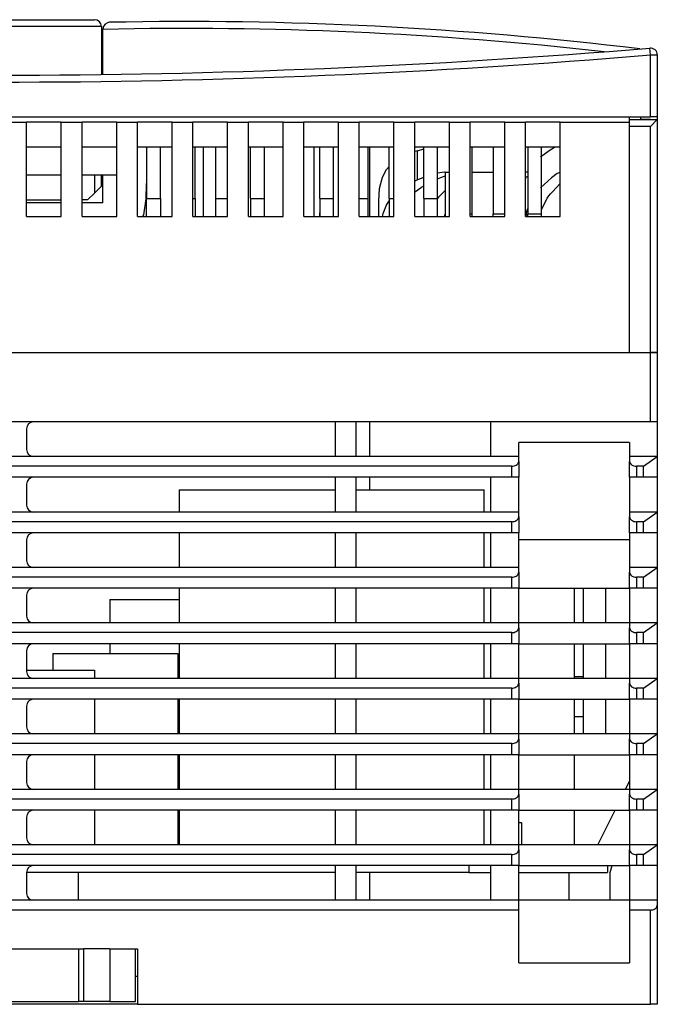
# Model space of a CAD drawing. Extents: x -7.6 to 87.4, y 106.8 to 177.9.
# Tile 2 of 2: x 41.4 to 87.4, y 106.8 to 177.8. Entities that reach past the tile are written whole.
import ezdxf

# ---------------------------------------------------------------- set-up
doc = ezdxf.new("R2010")
doc.units = 0
doc.header["$LTSCALE"] = 7
doc.header["$MEASUREMENT"] = 0
doc.layers.add('ALPHA', color=255, linetype='CONTINUOUS')

msp = doc.modelspace()

# ---------------------------------------------------------------- linework, layer by layer
at = {"layer": 'ALPHA'}
for p, q in [((14.037182, 177.765378), (46.837182, 177.765378)), ((47.777283, 177.549541), (47.603992, 177.448604)), ((47.923937, 177.575623), (47.777283, 177.549541)), ((47.927103, 177.575696), (47.923937, 177.575623)), ((47.337182, 177.265378), (14.244289, 177.265378)), ((47.337182, 177.265378), (47.337182, 173.813835)), ((47.45494, 177.20787), (47.437182, 177.075798)), ((47.437182, 177.065258), (47.437182, 177.075798)), ((47.437182, 173.815154), (47.437182, 177.065258)), ((47.502515, 177.322911), (47.45494, 177.20787)), ((47.603992, 177.448604), (47.502515, 177.322911)), ((86.937182, 175.221685), (86.89563, 175.719955)), ((86.937182, 170.765378), (86.937182, 175.221685)), ((86.937182, 175.221685), (87.437182, 175.221685)), ((87.437182, 175.221685), (87.437182, 170.765378)), ((-7.062818, 170.765378), (86.937182, 170.765378)), ((85.437182, 170.565378), (85.437182, 170.765378)), ((85.437182, 170.565378), (87.437182, 170.565378)), ((85.437182, 170.065378), (85.437182, 170.565378)), ((86.237182, 170.565378), (86.237182, 170.765378)), ((86.937182, 170.565378), (86.237182, 170.565378)), ((87.437182, 170.765378), (86.937182, 170.765378)), ((87.437182, 170.565378), (86.937182, 170.065378)), ((87.437182, 170.765378), (87.437182, 170.565378)), ((87.437182, 170.565378), (87.437182, 153.765378)), ((40.437182, 170.365378), (41.937182, 170.365378)), ((44.437182, 170.365378), (41.937182, 170.365378)), ((41.937182, 163.565378), (41.937182, 170.365378)), ((44.437182, 163.565378), (44.437182, 170.365378)), ((44.437182, 170.365378), (45.937182, 170.365378)), ((48.437182, 170.365378), (45.937182, 170.365378)), ((45.937182, 163.565378), (45.937182, 170.365378)), ((48.437182, 163.565378), (48.437182, 170.365378)), ((48.437182, 170.365378), (49.937182, 170.365378)), ((52.437182, 170.365378), (49.937182, 170.365378)), ((49.937182, 163.565378), (49.937182, 170.365378)), ((52.437182, 163.565378), (52.437182, 170.365378)), ((52.437182, 170.365378), (53.937182, 170.365378)), ((56.437182, 170.365378), (53.937182, 170.365378)), ((53.937182, 163.565378), (53.937182, 170.365378)), ((56.437182, 163.565378), (56.437182, 170.365378)), ((56.437182, 170.365378), (57.937182, 170.365378)), ((60.437182, 170.365378), (57.937182, 170.365378)), ((57.937182, 163.565378), (57.937182, 170.365378)), ((60.437182, 163.565378), (60.437182, 170.365378)), ((60.437182, 170.365378), (61.937182, 170.365378)), ((64.437182, 170.365378), (61.937182, 170.365378)), ((61.937182, 163.565378), (61.937182, 170.365378)), ((64.437182, 163.565378), (64.437182, 170.365378)), ((64.437182, 170.365378), (65.937182, 170.365378)), ((68.437182, 170.365378), (65.937182, 170.365378)), ((65.937182, 163.565378), (65.937182, 170.365378)), ((68.437182, 163.565378), (68.437182, 170.365378)), ((68.437182, 170.365378), (69.937182, 170.365378)), ((69.937182, 163.565378), (69.937182, 170.365378)), ((72.437182, 170.365378), (69.937182, 170.365378)), ((72.437182, 170.365378), (73.937182, 170.365378)), ((72.437182, 163.565378), (72.437182, 170.365378)), ((73.937182, 163.565378), (73.937182, 170.365378)), ((76.437182, 170.365378), (73.937182, 170.365378)), ((76.437182, 170.365378), (77.937182, 170.365378)), ((76.437182, 163.565378), (76.437182, 170.365378)), ((77.937182, 163.565378), (77.937182, 170.365378)), ((80.437182, 170.365378), (77.937182, 170.365378)), ((80.437182, 170.365378), (85.437182, 170.365378)), ((80.437182, 163.565378), (80.437182, 170.365378)), ((85.437182, 153.765378), (85.437182, 170.065378)), ((86.937182, 170.065378), (85.437182, 170.065378)), ((86.937182, 153.765378), (86.937182, 170.065378)), ((44.437182, 168.565378), (41.937182, 168.565378)), ((48.437182, 168.565378), (45.937182, 168.565378)), ((52.437182, 168.565378), (49.937182, 168.565378)), ((50.587182, 168.565378), (50.587182, 164.865378)), ((51.587182, 164.865378), (51.587182, 168.565378)), ((56.437182, 168.565378), (53.937182, 168.565378)), ((54.087182, 164.865378), (54.087182, 168.565378)), ((54.687182, 163.565378), (54.687182, 168.565378)), ((55.587182, 164.865378), (55.587182, 168.565378)), ((60.437182, 168.565378), (57.937182, 168.565378)), ((58.087182, 164.865378), (58.087182, 168.565378)), ((59.087182, 164.865378), (59.087182, 168.565378)), ((64.437182, 168.565378), (61.937182, 168.565378)), ((62.687182, 163.565378), (62.687182, 168.565378)), ((63.087182, 164.865378), (63.087182, 168.565378)), ((64.087182, 164.865378), (64.087182, 168.565378)), ((68.437182, 168.565378), (65.937182, 168.565378)), ((66.587182, 164.865378), (66.587182, 168.565378)), ((66.687182, 163.565378), (66.687182, 168.565378)), ((68.087182, 164.865378), (68.087182, 168.565378)), ((72.437182, 168.565378), (69.937182, 168.565378)), ((70.135066, 168.319154), (69.937182, 168.249737)), ((70.135066, 168.319154), (70.587182, 168.453659)), ((70.135066, 166.214176), (70.135066, 168.319154)), ((70.587182, 164.865378), (70.587182, 168.565378)), ((71.587182, 164.865378), (71.587182, 168.565378)), ((76.437182, 168.565378), (73.937182, 168.565378)), ((74.087182, 163.765378), (74.087182, 168.565378)), ((75.587182, 168.565378), (75.587182, 163.765378)), ((80.437182, 168.565378), (77.937182, 168.565378)), ((78.087182, 168.565378), (78.087182, 163.765378)), ((78.999418, 167.873755), (79.640907, 168.335924)), ((79.087182, 163.765378), (79.087182, 168.565378)), ((79.640907, 168.335924), (80.011018, 168.565378)), ((67.601986, 166.414137), (67.899027, 166.968767)), ((67.899027, 166.968767), (68.087182, 167.168436)), ((44.437182, 166.565378), (41.937182, 166.565378)), ((48.437182, 166.565378), (45.937182, 166.565378)), ((46.837182, 166.565378), (46.837182, 165.265378)), ((47.337182, 165.765378), (47.337182, 166.565378)), ((47.437182, 164.565378), (47.437182, 166.565378)), ((67.394398, 165.588304), (67.601986, 166.414137)), ((70.135066, 166.214176), (69.937182, 166.127302)), ((70.525194, 166.372623), (70.135066, 166.214176)), ((70.587182, 166.393192), (70.525194, 166.372623)), ((72.093478, 166.765378), (71.587182, 166.690566)), ((71.587182, 166.282188), (71.823078, 166.396741)), ((71.823078, 166.396741), (72.132907, 166.506907)), ((72.137182, 166.765378), (72.093478, 166.765378)), ((72.132907, 166.506907), (72.132907, 165.447184)), ((72.137182, 166.765378), (72.137182, 163.565378)), ((72.137182, 166.765378), (72.437182, 166.765378)), ((74.087182, 166.765378), (75.587182, 166.765378)), ((78.087182, 166.765378), (77.937182, 166.765378)), ((77.937182, 166.391342), (78.087182, 166.493607)), ((77.937182, 166.28587), (77.975497, 166.417464)), ((79.798709, 166.366092), (78.999418, 165.650762)), ((80.215564, 166.665639), (79.798709, 166.366092)), ((80.437182, 166.750393), (80.215564, 166.665639)), ((46.837182, 165.265378), (47.337182, 165.765378)), ((47.437182, 165.765378), (47.337182, 165.765378)), ((50.567849, 164.846972), (50.587182, 165.944828)), ((67.337182, 164.674055), (67.394398, 165.588304)), ((69.990745, 165.385291), (70.431978, 165.681039)), ((70.431978, 165.681039), (70.587182, 165.774865)), ((72.132907, 165.447184), (71.644389, 164.959566)), ((79.867105, 165.356091), (80.437182, 165.959968)), ((41.937182, 164.765378), (44.437182, 164.765378)), ((46.337182, 164.765378), (45.937182, 164.765378)), ((46.337182, 164.765378), (46.837182, 165.265378)), ((50.397877, 163.694228), (50.567849, 164.846972)), ((50.587182, 164.865378), (51.587182, 164.865378)), ((50.587182, 163.565378), (50.587182, 164.865378)), ((51.587182, 164.865378), (51.587182, 163.565378)), ((53.937182, 164.865378), (54.087182, 164.865378)), ((54.087182, 164.865378), (54.087182, 163.565378)), ((55.587182, 164.865378), (56.437182, 164.865378)), ((55.587182, 163.565378), (55.587182, 164.865378)), ((58.087182, 164.865378), (59.087182, 164.865378)), ((58.087182, 164.865378), (58.087182, 163.565378)), ((59.087182, 163.565378), (59.087182, 164.865378)), ((63.087182, 164.865378), (64.087182, 164.865378)), ((63.087182, 164.865378), (63.087182, 163.565378)), ((64.087182, 163.565378), (64.087182, 164.865378)), ((65.937182, 164.865378), (66.587182, 164.865378)), ((66.587182, 163.565378), (66.587182, 164.865378)), ((68.087182, 164.727513), (67.895402, 164.444333)), ((68.087182, 164.865378), (68.437182, 164.865378)), ((68.087182, 164.865378), (68.087182, 163.565378)), ((69.937182, 165.346301), (69.990745, 165.385291)), ((70.587182, 164.865378), (71.587182, 164.865378)), ((70.587182, 164.865378), (70.587182, 163.565378)), ((71.644389, 164.959566), (71.587182, 164.861735)), ((71.587182, 163.565378), (71.587182, 164.865378)), ((79.087182, 164.059616), (79.49875, 164.905948)), ((79.49875, 164.905948), (79.619017, 165.062207)), ((79.619017, 165.062207), (79.741837, 165.212297)), ((79.741837, 165.212297), (79.867105, 165.356091)), ((44.437182, 164.565378), (41.937182, 164.565378)), ((47.437182, 164.565378), (45.937182, 164.565378)), ((67.337182, 163.565378), (67.337182, 164.674055)), ((67.895402, 164.444333), (67.63327, 163.776495)), ((78.087182, 164.179205), (78.005613, 163.93532)), ((41.937182, 163.565378), (44.437182, 163.565378)), ((45.937182, 163.565378), (48.437182, 163.565378)), ((49.937182, 163.565378), (52.437182, 163.565378)), ((50.332024, 163.565378), (50.397877, 163.694228)), ((53.937182, 163.565378), (56.437182, 163.565378)), ((57.937182, 163.565378), (60.437182, 163.565378)), ((61.937182, 163.565378), (64.437182, 163.565378)), ((63.07874, 163.565378), (63.087182, 163.827835)), ((65.937182, 163.565378), (68.437182, 163.565378)), ((67.63327, 163.776495), (67.587796, 163.565378)), ((69.937182, 163.565378), (72.437182, 163.565378)), ((72.092483, 163.565378), (72.137182, 163.733522)), ((73.937182, 163.765378), (74.087182, 163.765378)), ((73.937182, 163.565378), (76.437182, 163.565378)), ((74.087182, 163.565378), (74.087182, 163.765378)), ((75.587182, 163.765378), (76.437182, 163.765378)), ((75.587182, 163.565378), (75.587182, 163.765378)), ((77.937182, 163.565378), (80.437182, 163.565378)), ((78.005613, 163.93532), (77.949183, 163.565378)), ((78.087182, 163.765378), (79.087182, 163.765378)), ((78.087182, 163.565378), (78.087182, 163.765378)), ((79.087182, 163.565378), (79.087182, 163.765378)), ((12.937182, 153.765378), (86.937182, 153.765378)), ((85.437182, 153.765378), (86.937182, 153.765378)), ((86.937182, 148.765378), (86.937182, 153.765378)), ((87.437182, 153.765378), (86.937182, 153.765378)), ((86.937182, 153.765378), (87.437182, 153.765378)), ((87.437182, 153.765378), (87.437182, 148.765378)), ((87.437182, 153.765378), (87.437182, 152.765378)), ((86.937182, 148.765378), (12.937182, 148.765378)), ((64.187182, 148.765378), (64.187182, 146.265378)), ((65.687182, 148.765378), (65.687182, 146.265378)), ((66.687182, 146.265378), (66.687182, 148.765378)), ((75.437182, 146.265378), (75.437182, 148.765378)), ((87.437182, 148.765378), (86.937182, 148.765378)), ((87.437182, 148.765378), (87.437182, 146.265378)), ((41.937182, 148.265378), (41.937182, 146.765378)), ((85.437182, 147.265378), (77.437182, 147.265378)), ((77.437182, 146.265378), (77.437182, 147.265378)), ((85.437182, 147.265378), (85.437182, 146.265378)), ((42.437182, 146.265378), (37.437182, 146.265378)), ((75.437182, 146.265378), (42.437182, 146.265378)), ((77.437182, 146.265378), (75.437182, 146.265378)), ((77.437182, 145.915378), (77.437182, 146.265378)), ((87.437182, 146.265378), (85.437182, 146.265378)), ((85.437182, 146.265378), (85.437182, 145.915378)), ((86.437182, 145.565378), (87.437182, 146.265378)), ((87.437182, 146.265378), (87.437182, 144.765378)), ((76.937182, 145.565378), (13.437182, 145.565378)), ((76.937182, 145.565378), (77.024006, 145.570696)), ((76.937182, 144.765378), (76.937182, 145.565378)), ((77.024006, 145.570696), (77.108192, 145.586486)), ((77.108192, 145.586486), (77.187182, 145.612269)), ((77.187182, 145.612269), (77.258576, 145.647263)), ((77.258576, 145.647263), (77.320204, 145.690403)), ((77.320204, 145.690403), (77.370194, 145.740378)), ((77.370194, 145.740378), (77.407028, 145.795671)), ((77.407028, 145.795671), (77.429586, 145.854601)), ((77.429586, 145.854601), (77.437182, 145.915378)), ((77.437182, 145.915378), (77.437182, 144.765378)), ((85.437182, 144.765378), (85.437182, 145.915378)), ((85.437182, 145.915378), (85.446789, 145.847097)), ((85.446789, 145.847097), (85.475242, 145.781439)), ((85.475242, 145.781439), (85.521447, 145.720929)), ((85.521447, 145.720929), (85.583628, 145.667891)), ((85.583628, 145.667891), (85.659397, 145.624364)), ((85.659397, 145.624364), (85.74584, 145.592021)), ((85.74584, 145.592021), (85.839637, 145.572104)), ((85.839637, 145.572104), (85.937182, 145.565378)), ((85.937182, 145.565378), (85.937182, 144.765378)), ((86.437182, 145.565378), (85.937182, 145.565378)), ((86.437182, 144.765378), (86.437182, 145.565378)), ((76.937182, 144.765378), (13.437182, 144.765378)), ((41.937182, 144.265378), (41.937182, 142.765378)), ((64.187182, 144.765378), (64.187182, 142.265378)), ((65.687182, 144.765378), (65.687182, 142.265378)), ((66.687182, 143.865378), (66.687182, 144.765378)), ((75.437182, 142.265378), (75.437182, 144.765378)), ((77.437182, 144.765378), (76.937182, 144.765378)), ((77.437182, 142.265378), (77.437182, 144.765378)), ((85.437182, 144.765378), (85.437182, 142.265378)), ((85.937182, 144.765378), (85.437182, 144.765378)), ((86.437182, 144.765378), (85.937182, 144.765378)), ((87.437182, 144.765378), (86.437182, 144.765378)), ((87.437182, 144.765378), (87.437182, 142.265378)), ((52.937182, 143.865378), (64.187182, 143.865378)), ((52.937182, 143.865378), (52.937182, 142.265378)), ((65.687182, 143.865378), (74.937182, 143.865378)), ((74.937182, 142.265378), (74.937182, 143.865378)), ((42.437182, 142.265378), (37.437182, 142.265378)), ((75.437182, 142.265378), (42.437182, 142.265378)), ((77.437182, 142.265378), (75.437182, 142.265378)), ((77.437182, 141.915378), (77.437182, 142.265378)), ((87.437182, 142.265378), (85.437182, 142.265378)), ((85.437182, 142.265378), (85.437182, 141.915378)), ((86.437182, 141.565378), (87.437182, 142.265378)), ((87.437182, 142.265378), (87.437182, 140.765378)), ((76.937182, 141.565378), (13.437182, 141.565378)), ((76.937182, 141.565378), (77.024006, 141.570696)), ((76.937182, 140.765378), (76.937182, 141.565378)), ((77.024006, 141.570696), (77.108192, 141.586486)), ((77.108192, 141.586486), (77.187182, 141.612269)), ((77.187182, 141.612269), (77.258576, 141.647263)), ((77.258576, 141.647263), (77.320204, 141.690403)), ((77.320204, 141.690403), (77.370194, 141.740378)), ((77.370194, 141.740378), (77.407028, 141.795671)), ((77.407028, 141.795671), (77.429586, 141.854601)), ((77.429586, 141.854601), (77.437182, 141.915378)), ((77.437182, 141.915378), (77.437182, 140.765378)), ((85.437182, 140.765378), (85.437182, 141.915378)), ((85.437182, 141.915378), (85.446789, 141.847097)), ((85.446789, 141.847097), (85.475242, 141.781439)), ((85.475242, 141.781439), (85.521447, 141.720929)), ((85.521447, 141.720929), (85.583628, 141.667891)), ((85.583628, 141.667891), (85.659397, 141.624364)), ((85.659397, 141.624364), (85.74584, 141.592021)), ((85.74584, 141.592021), (85.839637, 141.572104)), ((85.839637, 141.572104), (85.937182, 141.565378)), ((85.937182, 141.565378), (85.937182, 140.765378)), ((86.437182, 141.565378), (85.937182, 141.565378)), ((86.437182, 140.765378), (86.437182, 141.565378)), ((76.937182, 140.765378), (13.437182, 140.765378)), ((52.937182, 140.765378), (52.937182, 138.265378)), ((64.187182, 140.765378), (64.187182, 138.265378)), ((65.687182, 140.765378), (65.687182, 138.265378)), ((74.937182, 138.265378), (74.937182, 140.765378)), ((75.437182, 138.265378), (75.437182, 140.765378)), ((77.437182, 140.765378), (76.937182, 140.765378)), ((77.437182, 138.265378), (77.437182, 140.765378)), ((85.437182, 140.765378), (85.437182, 138.265378)), ((85.937182, 140.765378), (85.437182, 140.765378)), ((86.437182, 140.765378), (85.937182, 140.765378)), ((87.437182, 140.765378), (86.437182, 140.765378)), ((87.437182, 140.765378), (87.437182, 138.265378)), ((41.937182, 140.265378), (41.937182, 138.765378)), ((85.437182, 140.265378), (77.437182, 140.265378)), ((42.437182, 138.265378), (37.437182, 138.265378)), ((75.437182, 138.265378), (42.437182, 138.265378)), ((77.437182, 138.265378), (75.437182, 138.265378)), ((77.320204, 137.690403), (77.370194, 137.740378)), ((77.370194, 137.740378), (77.407028, 137.795671)), ((77.407028, 137.795671), (77.429586, 137.854601)), ((77.429586, 137.854601), (77.437182, 137.915378)), ((77.437182, 137.915378), (77.437182, 138.265378)), ((77.437182, 137.915378), (77.437182, 136.765378)), ((87.437182, 138.265378), (85.437182, 138.265378)), ((85.437182, 138.265378), (85.437182, 137.915378)), ((85.437182, 136.765378), (85.437182, 137.915378)), ((85.437182, 137.915378), (85.446789, 137.847097)), ((85.446789, 137.847097), (85.475242, 137.781439)), ((85.475242, 137.781439), (85.521447, 137.720929)), ((86.437182, 137.565378), (87.437182, 138.265378)), ((87.437182, 138.265378), (87.437182, 136.765378)), ((76.937182, 137.565378), (13.437182, 137.565378)), ((76.937182, 137.565378), (77.024006, 137.570696)), ((76.937182, 136.765378), (76.937182, 137.565378)), ((77.024006, 137.570696), (77.108192, 137.586486)), ((77.108192, 137.586486), (77.187182, 137.612269)), ((77.187182, 137.612269), (77.258576, 137.647263)), ((77.258576, 137.647263), (77.320204, 137.690403)), ((85.521447, 137.720929), (85.583628, 137.667891)), ((85.583628, 137.667891), (85.659397, 137.624364)), ((85.659397, 137.624364), (85.74584, 137.592021)), ((85.74584, 137.592021), (85.839637, 137.572104)), ((85.839637, 137.572104), (85.937182, 137.565378)), ((85.937182, 137.565378), (85.937182, 136.765378)), ((86.437182, 137.565378), (85.937182, 137.565378)), ((86.437182, 136.765378), (86.437182, 137.565378)), ((76.937182, 136.765378), (13.437182, 136.765378)), ((52.937182, 136.765378), (52.937182, 134.265378)), ((64.187182, 136.765378), (64.187182, 134.265378)), ((65.687182, 136.765378), (65.687182, 134.265378)), ((74.937182, 134.265378), (74.937182, 136.765378)), ((75.437182, 134.265378), (75.437182, 136.765378)), ((77.437182, 136.765378), (76.937182, 136.765378)), ((77.437182, 136.765378), (85.437182, 136.765378)), ((77.437182, 134.265378), (77.437182, 136.765378)), ((81.437182, 136.765378), (81.437182, 134.265378)), ((82.087182, 136.765378), (82.087182, 134.265378)), ((83.687182, 136.765378), (83.687182, 134.265378)), ((85.437182, 136.765378), (85.437182, 134.265378)), ((85.937182, 136.765378), (85.437182, 136.765378)), ((86.437182, 136.765378), (85.937182, 136.765378)), ((87.437182, 136.765378), (86.437182, 136.765378)), ((87.437182, 136.765378), (87.437182, 134.265378)), ((41.937182, 136.265378), (41.937182, 134.765378)), ((47.937182, 135.965378), (52.937182, 135.965378)), ((47.937182, 135.965378), (47.937182, 134.265378)), ((42.437182, 134.265378), (37.437182, 134.265378)), ((75.437182, 134.265378), (42.437182, 134.265378)), ((77.437182, 134.265378), (75.437182, 134.265378)), ((85.437182, 134.265378), (77.437182, 134.265378)), ((77.437182, 133.915378), (77.437182, 134.265378)), ((87.437182, 134.265378), (85.437182, 134.265378)), ((85.437182, 134.265378), (85.437182, 133.915378)), ((86.437182, 133.565378), (87.437182, 134.265378)), ((87.437182, 134.265378), (87.437182, 132.765378)), ((76.937182, 133.565378), (13.437182, 133.565378)), ((76.937182, 133.565378), (77.024006, 133.570696)), ((76.937182, 132.765378), (76.937182, 133.565378)), ((77.024006, 133.570696), (77.108192, 133.586486)), ((77.108192, 133.586486), (77.187182, 133.612269)), ((77.187182, 133.612269), (77.258576, 133.647263)), ((77.258576, 133.647263), (77.320204, 133.690403)), ((77.320204, 133.690403), (77.370194, 133.740378)), ((77.370194, 133.740378), (77.407028, 133.795671)), ((77.407028, 133.795671), (77.429586, 133.854601)), ((77.429586, 133.854601), (77.437182, 133.915378)), ((77.437182, 133.915378), (77.437182, 132.765378)), ((85.437182, 132.765378), (85.437182, 133.915378)), ((85.437182, 133.915378), (85.444778, 133.854601)), ((85.444778, 133.854601), (85.467335, 133.795671)), ((85.467335, 133.795671), (85.504169, 133.740378)), ((85.504169, 133.740378), (85.55416, 133.690403)), ((85.55416, 133.690403), (85.615788, 133.647263)), ((85.615788, 133.647263), (85.687182, 133.612269)), ((85.687182, 133.612269), (85.766172, 133.586486)), ((85.766172, 133.586486), (85.850358, 133.570696)), ((85.850358, 133.570696), (85.937182, 133.565378)), ((85.937182, 133.565378), (85.937182, 132.765378)), ((86.437182, 133.565378), (85.937182, 133.565378)), ((86.437182, 132.765378), (86.437182, 133.565378)), ((76.937182, 132.765378), (13.437182, 132.765378)), ((41.937182, 132.265378), (41.937182, 130.765378)), ((43.837182, 132.065378), (52.837182, 132.065378)), ((43.837182, 132.065378), (43.837182, 130.865378)), ((47.937182, 132.765378), (47.937182, 132.065378)), ((52.837182, 132.065378), (52.837182, 130.265378)), ((52.937182, 132.765378), (52.937182, 130.265378)), ((64.187182, 132.765378), (64.187182, 130.265378)), ((65.687182, 132.765378), (65.687182, 130.265378)), ((74.937182, 130.265378), (74.937182, 132.765378)), ((75.437182, 130.265378), (75.437182, 132.765378)), ((77.437182, 132.765378), (76.937182, 132.765378)), ((77.437182, 132.765378), (85.437182, 132.765378)), ((77.437182, 130.265378), (77.437182, 132.765378)), ((81.437182, 132.765378), (81.437182, 130.265378)), ((82.087182, 132.765378), (82.087182, 130.265378)), ((83.687182, 132.765378), (83.687182, 130.265378)), ((85.437182, 132.765378), (85.437182, 130.265378)), ((85.937182, 132.765378), (85.437182, 132.765378)), ((86.437182, 132.765378), (85.937182, 132.765378)), ((87.437182, 132.765378), (86.437182, 132.765378)), ((87.437182, 132.765378), (87.437182, 130.265378)), ((41.937182, 130.865378), (46.837182, 130.865378)), ((46.837182, 130.865378), (46.837182, 130.265378)), ((42.437182, 130.265378), (37.437182, 130.265378)), ((75.437182, 130.265378), (42.437182, 130.265378)), ((77.437182, 130.265378), (75.437182, 130.265378)), ((85.437182, 130.265378), (77.437182, 130.265378)), ((77.437182, 129.915378), (77.437182, 130.265378)), ((81.437182, 130.415378), (82.087182, 130.415378)), ((87.437182, 130.265378), (85.437182, 130.265378)), ((85.437182, 130.265378), (85.437182, 129.915378)), ((86.437182, 129.565378), (87.437182, 130.265378)), ((87.437182, 130.265378), (87.437182, 128.765378)), ((76.937182, 129.565378), (13.437182, 129.565378)), ((76.937182, 129.565378), (77.024006, 129.570696)), ((76.937182, 128.765378), (76.937182, 129.565378)), ((77.024006, 129.570696), (77.108192, 129.586486)), ((77.108192, 129.586486), (77.187182, 129.612269)), ((77.187182, 129.612269), (77.258576, 129.647263)), ((77.258576, 129.647263), (77.320204, 129.690403)), ((77.320204, 129.690403), (77.370194, 129.740378)), ((77.370194, 129.740378), (77.407028, 129.795671)), ((77.407028, 129.795671), (77.429586, 129.854601)), ((77.429586, 129.854601), (77.437182, 129.915378)), ((77.437182, 129.915378), (77.437182, 128.765378)), ((85.437182, 128.765378), (85.437182, 129.915378)), ((85.437182, 129.915378), (85.446789, 129.847097)), ((85.446789, 129.847097), (85.475242, 129.781439)), ((85.475242, 129.781439), (85.521447, 129.720929)), ((85.521447, 129.720929), (85.583628, 129.667891)), ((85.583628, 129.667891), (85.659397, 129.624364)), ((85.659397, 129.624364), (85.74584, 129.592021)), ((85.74584, 129.592021), (85.839637, 129.572104)), ((85.839637, 129.572104), (85.937182, 129.565378)), ((85.937182, 129.565378), (85.937182, 128.765378)), ((86.437182, 129.565378), (85.937182, 129.565378)), ((86.437182, 128.765378), (86.437182, 129.565378)), ((76.937182, 128.765378), (13.437182, 128.765378)), ((46.837182, 128.765378), (46.837182, 126.265378)), ((52.837182, 128.765378), (52.837182, 126.265378)), ((52.937182, 128.765378), (52.937182, 126.265378)), ((64.187182, 128.765378), (64.187182, 126.265378)), ((65.687182, 128.765378), (65.687182, 126.265378)), ((74.937182, 126.265378), (74.937182, 128.765378)), ((75.437182, 126.265378), (75.437182, 128.765378)), ((77.437182, 128.765378), (76.937182, 128.765378)), ((77.437182, 128.765378), (85.437182, 128.765378)), ((77.437182, 126.265378), (77.437182, 128.765378)), ((81.437182, 128.765378), (81.437182, 126.265378)), ((82.087182, 128.765378), (82.087182, 126.265378)), ((83.687182, 128.765378), (83.687182, 126.265378)), ((85.437182, 128.765378), (85.437182, 126.265378)), ((85.937182, 128.765378), (85.437182, 128.765378)), ((86.437182, 128.765378), (85.937182, 128.765378)), ((87.437182, 128.765378), (86.437182, 128.765378)), ((87.437182, 128.765378), (87.437182, 126.265378)), ((41.937182, 128.265378), (41.937182, 126.765378)), ((81.437182, 127.515378), (82.087182, 127.515378)), ((42.437182, 126.265378), (37.437182, 126.265378)), ((75.437182, 126.265378), (42.437182, 126.265378)), ((77.437182, 126.265378), (75.437182, 126.265378)), ((77.258576, 125.647263), (77.320204, 125.690403)), ((77.320204, 125.690403), (77.370194, 125.740378)), ((77.370194, 125.740378), (77.407028, 125.795671)), ((77.407028, 125.795671), (77.429586, 125.854601)), ((77.429586, 125.854601), (77.437182, 125.915378)), ((85.437182, 126.265378), (77.437182, 126.265378)), ((77.437182, 125.915378), (77.437182, 126.265378)), ((77.437182, 125.915378), (77.437182, 124.765378)), ((87.437182, 126.265378), (85.437182, 126.265378)), ((85.437182, 126.265378), (85.437182, 125.915378)), ((85.437182, 124.765378), (85.437182, 125.915378)), ((85.437182, 125.915378), (85.446789, 125.847097)), ((85.446789, 125.847097), (85.475242, 125.781439)), ((85.475242, 125.781439), (85.521447, 125.720929)), ((85.521447, 125.720929), (85.583628, 125.667891)), ((86.437182, 125.565378), (87.437182, 126.265378)), ((87.437182, 126.265378), (87.437182, 124.765378)), ((76.937182, 125.565378), (13.437182, 125.565378)), ((76.937182, 125.565378), (77.024006, 125.570696)), ((76.937182, 124.765378), (76.937182, 125.565378)), ((77.024006, 125.570696), (77.108192, 125.586486)), ((77.108192, 125.586486), (77.187182, 125.612269)), ((77.187182, 125.612269), (77.258576, 125.647263)), ((85.583628, 125.667891), (85.659397, 125.624364)), ((85.659397, 125.624364), (85.74584, 125.592021)), ((85.74584, 125.592021), (85.839637, 125.572104)), ((85.839637, 125.572104), (85.937182, 125.565378)), ((85.937182, 125.565378), (85.937182, 124.765378)), ((86.437182, 125.565378), (85.937182, 125.565378)), ((86.437182, 124.765378), (86.437182, 125.565378)), ((76.937182, 124.765378), (13.437182, 124.765378)), ((41.937182, 124.265378), (41.937182, 122.765378)), ((46.837182, 124.765378), (46.837182, 122.265378)), ((52.837182, 124.765378), (52.837182, 122.265378)), ((52.937182, 124.765378), (52.937182, 122.265378)), ((64.187182, 124.765378), (64.187182, 122.265378)), ((65.687182, 124.765378), (65.687182, 122.265378)), ((74.937182, 122.265378), (74.937182, 124.765378)), ((75.437182, 122.265378), (75.437182, 124.765378)), ((77.437182, 124.765378), (76.937182, 124.765378)), ((77.437182, 124.765378), (85.437182, 124.765378)), ((77.437182, 122.265378), (77.437182, 124.765378)), ((81.437182, 124.765378), (81.437182, 122.265378)), ((85.437182, 124.765378), (85.437182, 122.265378)), ((85.937182, 124.765378), (85.437182, 124.765378)), ((86.437182, 124.765378), (85.937182, 124.765378)), ((87.437182, 124.765378), (86.437182, 124.765378)), ((87.437182, 124.765378), (87.437182, 122.265378)), ((85.137182, 122.265378), (85.437182, 122.865378)), ((42.437182, 122.265378), (37.437182, 122.265378)), ((75.437182, 122.265378), (42.437182, 122.265378)), ((77.437182, 122.265378), (75.437182, 122.265378)), ((85.437182, 122.265378), (77.437182, 122.265378)), ((77.437182, 121.915378), (77.437182, 122.265378)), ((87.437182, 122.265378), (85.437182, 122.265378)), ((85.437182, 122.265378), (85.437182, 121.915378)), ((86.437182, 121.565378), (87.437182, 122.265378)), ((87.437182, 122.265378), (87.437182, 120.765378)), ((76.937182, 121.565378), (13.437182, 121.565378)), ((76.937182, 121.565378), (77.024006, 121.570696)), ((76.937182, 120.765378), (76.937182, 121.565378)), ((77.024006, 121.570696), (77.108192, 121.586486)), ((77.108192, 121.586486), (77.187182, 121.612269)), ((77.187182, 121.612269), (77.258576, 121.647263)), ((77.258576, 121.647263), (77.320204, 121.690403)), ((77.320204, 121.690403), (77.370194, 121.740378)), ((77.370194, 121.740378), (77.407028, 121.795671)), ((77.407028, 121.795671), (77.429586, 121.854601)), ((77.429586, 121.854601), (77.437182, 121.915378)), ((77.437182, 121.915378), (77.437182, 120.765378)), ((85.437182, 120.765378), (85.437182, 121.915378)), ((85.437182, 121.915378), (85.446789, 121.847097)), ((85.446789, 121.847097), (85.475242, 121.781439)), ((85.475242, 121.781439), (85.521447, 121.720929)), ((85.521447, 121.720929), (85.583628, 121.667891)), ((85.583628, 121.667891), (85.659397, 121.624364)), ((85.659397, 121.624364), (85.74584, 121.592021)), ((85.74584, 121.592021), (85.839637, 121.572104)), ((85.839637, 121.572104), (85.937182, 121.565378)), ((85.937182, 121.565378), (85.937182, 120.765378)), ((86.437182, 121.565378), (85.937182, 121.565378)), ((86.437182, 120.765378), (86.437182, 121.565378)), ((76.937182, 120.765378), (13.437182, 120.765378)), ((46.837182, 120.765378), (46.837182, 118.265378)), ((52.837182, 120.765378), (52.837182, 118.265378)), ((52.937182, 120.765378), (52.937182, 118.265378)), ((64.187182, 120.765378), (64.187182, 118.265378)), ((65.687182, 120.765378), (65.687182, 118.265378)), ((74.937182, 118.265378), (74.937182, 120.765378)), ((75.437182, 118.265378), (75.437182, 120.765378)), ((77.437182, 120.765378), (76.937182, 120.765378)), ((77.437182, 120.765378), (85.437182, 120.765378)), ((77.437182, 118.265378), (77.437182, 120.765378)), ((81.437182, 120.765378), (81.437182, 118.265378)), ((83.137182, 118.265378), (84.387182, 120.765378)), ((85.437182, 120.765378), (85.437182, 118.265378)), ((85.937182, 120.765378), (85.437182, 120.765378)), ((86.437182, 120.765378), (85.937182, 120.765378)), ((87.437182, 120.765378), (86.437182, 120.765378)), ((87.437182, 120.765378), (87.437182, 118.265378)), ((41.937182, 120.265378), (41.937182, 118.765378)), ((77.437182, 119.865378), (77.637182, 119.865378)), ((77.637182, 119.865378), (77.637182, 118.265378)), ((52.837182, 119.265378), (52.937182, 119.265378)), ((42.437182, 118.265378), (37.437182, 118.265378)), ((75.437182, 118.265378), (42.437182, 118.265378)), ((77.437182, 118.265378), (75.437182, 118.265378)), ((77.429586, 117.854601), (77.437182, 117.915378)), ((85.437182, 118.265378), (77.437182, 118.265378)), ((77.437182, 117.915378), (77.437182, 118.265378)), ((77.437182, 117.915378), (77.437182, 116.765378)), ((87.437182, 118.265378), (85.437182, 118.265378)), ((85.437182, 118.265378), (85.437182, 117.915378)), ((85.437182, 116.765378), (85.437182, 117.915378)), ((85.437182, 117.915378), (85.446789, 117.847097)), ((86.437182, 117.565378), (87.437182, 118.265378)), ((87.437182, 118.265378), (87.437182, 116.765378)), ((76.937182, 117.565378), (-7.062818, 117.565378)), ((76.937182, 117.565378), (77.024006, 117.570696)), ((76.937182, 116.765378), (76.937182, 117.565378)), ((77.024006, 117.570696), (77.108192, 117.586486)), ((77.108192, 117.586486), (77.187182, 117.612269)), ((77.187182, 117.612269), (77.258576, 117.647263)), ((77.258576, 117.647263), (77.320204, 117.690403)), ((77.320204, 117.690403), (77.370194, 117.740378)), ((77.370194, 117.740378), (77.407028, 117.795671)), ((77.407028, 117.795671), (77.429586, 117.854601)), ((85.446789, 117.847097), (85.475242, 117.781439)), ((85.475242, 117.781439), (85.521447, 117.720929)), ((85.521447, 117.720929), (85.583628, 117.667891)), ((85.583628, 117.667891), (85.659397, 117.624364)), ((85.659397, 117.624364), (85.74584, 117.592021)), ((85.74584, 117.592021), (85.839637, 117.572104)), ((85.839637, 117.572104), (85.937182, 117.565378)), ((85.937182, 117.565378), (85.937182, 116.765378)), ((86.437182, 117.565378), (85.937182, 117.565378)), ((86.437182, 116.765378), (86.437182, 117.565378)), ((76.937182, 116.765378), (14.937182, 116.765378)), ((64.187182, 116.765378), (64.187182, 114.265378)), ((65.687182, 116.765378), (65.687182, 114.265378)), ((73.837182, 116.765378), (73.837182, 116.265378)), ((75.437182, 114.265378), (75.437182, 116.765378)), ((77.437182, 116.765378), (76.937182, 116.765378)), ((77.437182, 114.265378), (77.437182, 116.765378)), ((77.437182, 116.765378), (85.437182, 116.765378)), ((83.837182, 116.765378), (83.837182, 116.265378)), ((84.037182, 116.265378), (84.177182, 116.765378)), ((85.437182, 116.765378), (85.437182, 114.265378)), ((85.937182, 116.765378), (85.437182, 116.765378)), ((86.437182, 116.765378), (85.937182, 116.765378)), ((87.437182, 116.765378), (86.437182, 116.765378)), ((87.437182, 116.765378), (87.437182, 114.265378)), ((64.187182, 116.265378), (41.937182, 116.265378)), ((41.937182, 116.265378), (41.937182, 114.765378)), ((45.687182, 114.265378), (45.687182, 116.265378)), ((73.837182, 116.265378), (65.687182, 116.265378)), ((66.687182, 114.265378), (66.687182, 116.265378)), ((73.837182, 116.265378), (75.437182, 116.265378)), ((77.437182, 116.265378), (83.837182, 116.265378)), ((81.087182, 114.265378), (81.087182, 116.265378)), ((84.037182, 114.265378), (84.037182, 116.265378)), ((42.437182, 114.265378), (37.437182, 114.265378)), ((75.437182, 114.265378), (42.437182, 114.265378)), ((77.437182, 114.265378), (75.437182, 114.265378)), ((85.437182, 114.265378), (77.437182, 114.265378)), ((77.437182, 113.565378), (77.437182, 114.265378)), ((87.437182, 114.265378), (85.437182, 114.265378)), ((85.437182, 114.265378), (85.437182, 113.565378)), ((87.108192, 113.586486), (87.187182, 113.612269)), ((87.187182, 113.612269), (87.258576, 113.647263)), ((87.258576, 113.647263), (87.320204, 113.690403)), ((87.320204, 113.690403), (87.370194, 113.740378)), ((87.370194, 113.740378), (87.407028, 113.795671)), ((87.407028, 113.795671), (87.429586, 113.854601)), ((87.429586, 113.854601), (87.437182, 113.915378)), ((87.437182, 114.265378), (87.437182, 113.915378)), ((87.437182, 113.915378), (87.437182, 106.765378)), ((77.437182, 113.565378), (14.937182, 113.565378)), ((77.437182, 109.765378), (77.437182, 113.565378)), ((86.937182, 113.565378), (85.437182, 113.565378)), ((85.437182, 113.565378), (85.437182, 109.765378)), ((86.937182, 113.565378), (87.024006, 113.570696)), ((86.937182, 106.765378), (86.937182, 113.565378)), ((87.024006, 113.570696), (87.108192, 113.586486)), ((34.175713, 110.765378), (45.698651, 110.765378)), ((45.698651, 106.965378), (45.698651, 110.765378)), ((45.698651, 110.765378), (46.047389, 110.765378)), ((47.9115, 110.765378), (46.047389, 110.765378)), ((46.047389, 110.765378), (46.047389, 106.965378)), ((47.9115, 110.765378), (49.937182, 110.765378)), ((47.937182, 110.765378), (47.937182, 106.965378)), ((49.787182, 106.965378), (49.787182, 110.765378)), ((49.937182, 110.765378), (49.937182, 106.765378)), ((77.437182, 109.765378), (85.437182, 109.765378)), ((87.437182, 109.465378), (87.437182, 108.965378)), ((49.937182, 108.765378), (49.787182, 108.765378)), ((87.437182, 108.965378), (87.437182, 108.165378)), ((87.437182, 108.165378), (87.437182, 106.765378)), ((49.937182, 106.765378), (29.937182, 106.765378)), ((34.175713, 106.965378), (45.698651, 106.965378)), ((46.047389, 106.965378), (45.698651, 106.965378)), ((47.937182, 106.965378), (46.047389, 106.965378)), ((47.937182, 106.965378), (49.787182, 106.965378)), ((49.937182, 106.765378), (86.937182, 106.765378)), ((87.437182, 106.765378), (86.937182, 106.765378))]:
    msp.add_line(p, q, dxfattribs=at)
for centre, radius, start, end in [((46.837182, 177.265378), 0.5, 0, 90), ((53.42691, -95.19999), 272.831125, 83.107909, 91.155063), ((53.42691, -95.19999), 272.331125, 83.639248, 91.260281), ((39.937182, 738.827878), 565.0625, 265.233045, 274.766955), ((86.937182, 175.221685), 0.5, 0, 94.766955), ((39.937182, 738.827878), 565.5625, 265.233045, 274.766955), ((42.437182, 148.265378), 0.5, 90, 180), ((42.437182, 146.765378), 0.5, 180, 270), ((42.437182, 144.265378), 0.5, 90, 180), ((42.437182, 142.765378), 0.5, 180, 270), ((42.437182, 140.265378), 0.5, 90, 180), ((42.437182, 138.765378), 0.5, 180, 270), ((42.437182, 136.265378), 0.5, 90, 180), ((42.437182, 134.765378), 0.5, 180, 270), ((42.437182, 132.265378), 0.5, 90, 180), ((42.437182, 130.765378), 0.5, 180, 270), ((42.437182, 128.265378), 0.5, 90, 180), ((42.437182, 126.765378), 0.5, 180, 270), ((42.437182, 124.265378), 0.5, 90, 180), ((42.437182, 122.765378), 0.5, 180, 270), ((42.437182, 120.265378), 0.5, 90, 180), ((42.437182, 118.765378), 0.5, 180, 270), ((42.437182, 116.265378), 0.5, 90, 180), ((42.437182, 114.765378), 0.5, 180, 270)]:
    msp.add_arc(centre, radius, start, end, dxfattribs=at)

doc.saveas('drawing.dxf')
